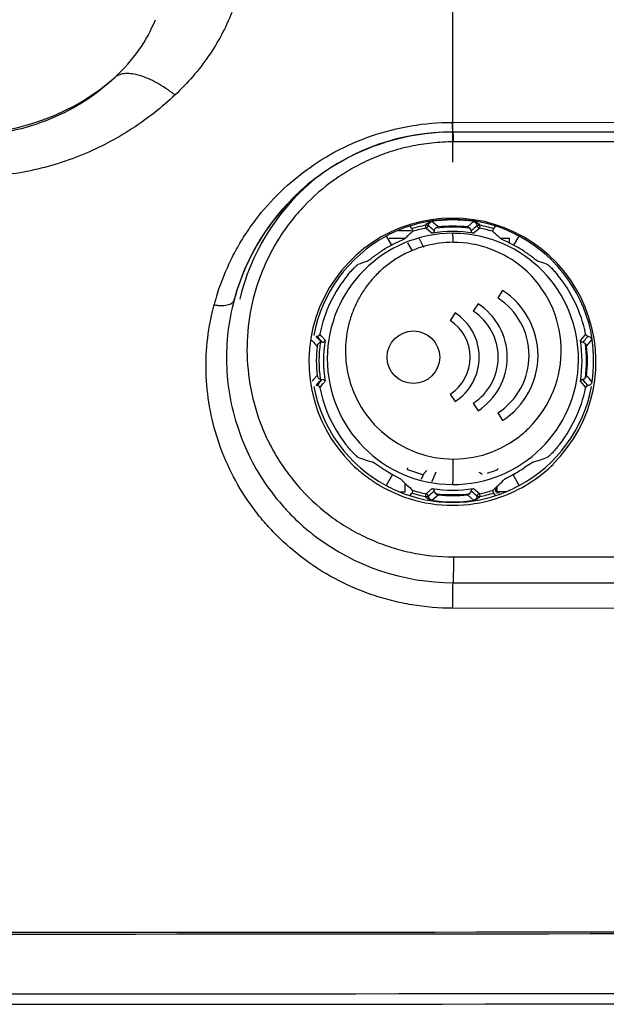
# Model space of a CAD drawing. Header units: inches. Extents: x 0 to 34, y 0 to 22.
# Tile 10 of 45: x 9.455 to 10.116, y 9.003 to 10.112. Entities that reach past the tile are written whole.
import ezdxf

# ---------------------------------------------------------------- set-up
doc = ezdxf.new("R2010")
doc.units = ezdxf.units.IN
doc.header["$LTSCALE"] = 1.87
doc.header["$MEASUREMENT"] = 0
doc.layers.get('0').update_dxf_attribs({"linetype": 'CONTINUOUS'})
doc.layers.add('DIMENSIONS', color=7, linetype='CONTINUOUS')
doc.styles.get("Standard").update_dxf_attribs({"font": 'txt', "width": 0.8})
doc.dimstyles.new('DIMSTYLE_1', dxfattribs={"dimtxt": 0.125, "dimasz": 0.18, "dimexe": 0.18, "dimexo": 0.0625, "dimgap": 0.09, "dimtad": 0, "dimtih": 1, "dimtoh": 1, "dimdec": 3, "dimzin": 4, "dimdsep": 46, "dimtxsty": 'STANDARD', "dimblk": '_FILLED', "dimblk1": '_FILLED', "dimblk2": '_FILLED', "dimcen": 0.09, "dimadec": 0, "dimazin": 0, "dimtp": 0.01, "dimtm": 0.01, "dimtfac": 1, "dimtdec": 3, "dimtofl": 0, "dimtmove": 0, "dimatfit": 3, "dimldrblk": '_FILLED', "dimfxl": 1, "dimtolj": 1, "dimtzin": 4, "dimarcsym": 0})

# ---------------------------------------------------------------- blocks, each defined once
blk = doc.blocks.new('_FILLED')
at = {"color": 0, "linetype": 'BYBLOCK'}
blk.add_solid([(0, 0), (-1, 0.1736), (-1, -0.1736)], dxfattribs=at)
blk = doc.blocks.new('*D9')
at = {"layer": 'DIMENSIONS', "color": 2, "linetype": 'CONTINUOUS'}
for p, q in [((7.7563, 9.0839), (7.7563, 11.9354)), ((9.9433, 9.9511), (9.9433, 11.9354)), ((7.7563, 11.8104), (8.1248, 11.8104)), ((9.9433, 11.8104), (9.5748, 11.8104))]:
    blk.add_line(p, q, dxfattribs=at)
at = {"layer": 'DIMENSIONS', "color": 2, "linetype": 'CONTINUOUS', "xscale": 0.18, "yscale": 0.18, "zscale": 0.18, "rotation": 180}
blk.add_blockref('_FILLED', (7.7563, 11.8104), dxfattribs=at)
at = {"layer": 'DIMENSIONS', "color": 2, "linetype": 'CONTINUOUS', "xscale": 0.18, "yscale": 0.18, "zscale": 0.18}
blk.add_blockref('_FILLED', (9.9433, 11.8104), dxfattribs=at)
at = {"layer": 'DIMENSIONS', "color": 2, "linetype": 'CONTINUOUS', "insert": (8.8498, 11.8729), "char_height": 0.125, "width": 1.325, "attachment_point": 2, "line_spacing_factor": 0.9}
blk.add_mtext('2.187{\\Ftxt.shx;\\W1.000000;\\H0.125000; }[55.55]', dxfattribs=at)

msp = doc.modelspace()

# ---------------------------------------------------------------- linework, layer by layer
at = {"color": 6, "linetype": 'CONTINUOUS'}
for p, q in [((9.9426, 9.9961), (10.9183, 9.9971)), ((9.9433, 9.985), (9.9433, 9.9854)), ((9.9198, 9.8843), (9.9188, 9.8843)), ((9.9268, 9.8783), (9.9198, 9.8843)), ((9.9667, 9.8843), (9.9598, 9.8783)), ((9.9678, 9.8843), (9.9667, 9.8843)), ((9.8969, 9.8769), (9.8955, 9.8792)), ((9.9132, 9.8771), (9.9128, 9.8802)), ((9.9132, 9.8771), (9.9201, 9.8712)), ((9.9665, 9.8712), (9.9734, 9.8771)), ((9.9738, 9.8802), (9.9734, 9.8771)), ((9.9911, 9.8792), (9.9897, 9.8769)), ((9.8684, 9.8678), (9.8743, 9.8576)), ((9.8705, 9.8692), (9.8687, 9.8682)), ((9.8718, 9.8658), (9.8896, 9.8658)), ((9.8802, 9.8607), (9.8896, 9.8653)), ((9.9055, 9.8654), (9.9102, 9.8555)), ((9.997, 9.8658), (10.0072, 9.8658)), ((9.997, 9.8653), (10.0064, 9.8607)), ((10.0072, 9.8596), (10.0072, 9.8658)), ((10.0123, 9.8577), (10.0181, 9.8678)), ((10.0161, 9.8692), (10.0179, 9.8682)), ((9.8925, 9.8603), (9.8976, 9.8515)), ((10.0064, 9.8607), (10.0148, 9.8563)), ((9.9995, 9.8067), (9.994, 9.7983)), ((9.9718, 9.7918), (9.9664, 9.7834)), ((9.9459, 9.7814), (9.9405, 9.773)), ((9.7843, 9.7509), (9.7864, 9.7485)), ((9.7955, 9.7553), (9.7935, 9.7576)), ((9.7995, 9.7506), (9.7955, 9.7553)), ((10.0891, 9.7529), (10.0871, 9.7506)), ((10.0911, 9.7553), (10.0891, 9.7529)), ((10.0918, 9.7506), (10.0898, 9.7483)), ((10.0931, 9.7576), (10.0911, 9.7553)), ((10.0942, 9.7439), (10.1002, 9.751)), ((9.7864, 9.7485), (9.7884, 9.7462)), ((9.7884, 9.7462), (9.7903, 9.744)), ((9.791, 9.7457), (9.7904, 9.7438)), ((9.7954, 9.7483), (9.794, 9.7481)), ((9.7864, 9.7063), (9.7848, 9.7045)), ((9.7904, 9.711), (9.7864, 9.7063)), ((9.794, 9.7067), (9.7954, 9.7066)), ((10.0962, 9.7086), (10.0942, 9.711)), ((10.0982, 9.7063), (10.0962, 9.7086)), ((10.1002, 9.7038), (10.0982, 9.7063)), ((9.7935, 9.6972), (9.7975, 9.7019)), ((9.7975, 9.7019), (9.7989, 9.7036)), ((10.0871, 9.7042), (10.0928, 9.6975)), ((10.0936, 9.6984), (10.0931, 9.6972)), ((10.0955, 9.6999), (10.0957, 9.6996)), ((9.9405, 9.69), (9.9459, 9.6816)), ((9.9664, 9.6796), (9.9718, 9.6712)), ((9.994, 9.6687), (9.9995, 9.6603)), ((9.8635, 9.6066), (9.8533, 9.6133)), ((10.0338, 9.6134), (10.0243, 9.6071)), ((9.8756, 9.5994), (9.8684, 9.5871)), ((9.8756, 9.5995), (9.8845, 9.5945)), ((9.9102, 9.5994), (9.9075, 9.5936)), ((10.0017, 9.5942), (10.0036, 9.5954)), ((10.0181, 9.5871), (10.0109, 9.5996)), ((9.8705, 9.5856), (9.8687, 9.5867)), ((9.8755, 9.5832), (9.8705, 9.5856)), ((9.9914, 9.5844), (9.9914, 9.5804)), ((9.9934, 9.578), (9.9934, 9.5861)), ((10.0179, 9.5867), (10.0111, 9.5832)), ((9.8955, 9.5756), (9.8969, 9.578)), ((9.9128, 9.5746), (9.9132, 9.5777)), ((9.9201, 9.5836), (9.9132, 9.5777)), ((9.9198, 9.5706), (9.9268, 9.5765)), ((9.9598, 9.5765), (9.9667, 9.5706)), ((9.9734, 9.5777), (9.9665, 9.5836)), ((9.9734, 9.5777), (9.9738, 9.5746)), ((9.9897, 9.578), (9.9911, 9.5756)), ((9.9914, 9.5804), (10.0043, 9.5804)), ((9.9954, 9.5801), (9.9954, 9.578)), ((9.9188, 9.5706), (9.9198, 9.5706)), ((9.9667, 9.5706), (9.9678, 9.5706)), ((10.345, 9.4484), (9.9434, 9.4487))]:
    msp.add_line(p, q, dxfattribs=at)
at = {"color": 7, "linetype": 'CONTINUOUS'}
for p, q in [((9.8823, 9.8744), (9.8969, 9.8744)), ((9.7913, 9.7529), (9.7893, 9.7552)), ((9.7908, 9.7545), (9.7899, 9.7552)), ((9.7925, 9.7529), (9.7906, 9.7552)), ((9.7925, 9.7529), (9.7908, 9.7545)), ((9.7954, 9.7483), (9.7913, 9.7529)), ((9.7944, 9.7506), (9.7925, 9.7529)), ((9.7944, 9.7506), (9.7925, 9.7529)), ((9.7964, 9.7482), (9.7944, 9.7506)), ((9.7959, 9.7483), (9.7944, 9.7506)), ((9.7893, 9.6996), (9.7933, 9.7043)), ((9.7899, 9.6996), (9.7925, 9.7019)), ((9.7913, 9.7019), (9.7903, 9.7003)), ((9.7906, 9.6996), (9.7925, 9.7019)), ((9.7925, 9.7019), (9.7944, 9.7043)), ((9.7925, 9.7019), (9.7944, 9.7043)), ((9.7933, 9.7043), (9.7949, 9.706)), ((9.7944, 9.7043), (9.7955, 9.7059)), ((9.7944, 9.7043), (9.7955, 9.7055)), ((9.8893, 9.5898), (9.8893, 9.5794)), ((9.8893, 9.5794), (9.8844, 9.5794))]:
    msp.add_line(p, q, dxfattribs=at)
at = {"color": 6, "linetype": 'CONTINUOUS'}
msp.add_circle((9.899, 9.7315), 0.0296, dxfattribs=at)
for centre, radius, start, end in [((9.3967, 10.2342), 0.2502, 270.0447, 311.6232), ((9.9435, 9.7302), 0.2552, 90.0531, 165.1157), ((9.9435, 9.7298), 0.2553, 90.0385, 144.786), ((9.9454, 9.7396), 0.2487, 130.5851, 166.6874), ((9.943, 9.7266), 0.1617, 314.5258, 225.5264), ((9.9433, 9.7274), 0.1594, 67.4938, 112.5062), ((9.9206, 9.8793), 0.005, 98.5755, 174.9248), ((9.9433, 9.7274), 0.1588, 81.1306, 98.8693), ((9.966, 9.8793), 0.005, 5.0747, 81.4253), ((9.944, 9.7294), 0.2559, 144.7967, 164.9789), ((9.9433, 9.7274), 0.1558, 101.2936, 107.2588), ((9.9433, 9.7274), 0.1527, 101.3619, 107.0951), ((9.9126, 9.88), 0.003, 281.3987, 354.7591), ((9.6295, 9.5374), 0.4462, 48.9551, 50.1081), ((9.9433, 9.7274), 0.1457, 80.8346, 99.1654), ((9.9272, 9.8734), 0.00483, 135.4175, 174.1022), ((9.9433, 9.7274), 0.1507, 82.5717, 97.4283), ((9.9433, 9.7274), 0.1518, 83.7726, 96.2274), ((9.9593, 9.8734), 0.00483, 5.8984, 83.7782), ((10.2406, 9.5568), 0.4208, 129.8575, 131.0801), ((9.974, 9.88), 0.003, 185.241, 258.6013), ((9.9433, 9.7274), 0.1527, 72.9049, 78.6381), ((9.9433, 9.7274), 0.1558, 72.7412, 78.7064), ((9.9433, 9.7274), 0.1591, 118.0718, 169.6052), ((9.9435, 9.7296), 0.1415, 90.098, 89.1904), ((9.9434, 9.7325), 0.1386, 89.2122, 90.0548), ((9.9433, 9.7274), 0.1591, 8.8534, 61.9282), ((9.9433, 9.7274), 0.1474, 119.0198, 122.9957), ((9.9734, 9.6727), 0.2098, 116.38, 118.9749), ((9.944, 9.7397), 0.1212, 49.4945, 90.0469), ((9.9433, 9.7274), 0.1474, 57.0043, 60.9802), ((9.9431, 9.7389), 0.1224, 314.6063, 49.4382), ((9.9433, 9.7274), 0.1528, 140.43, 168.6006), ((9.9433, 9.7274), 0.1528, 11.3994, 39.57), ((9.9523, 9.7335), 0.0871, 302.7919, 57.1626), ((9.9879, 9.7019), 0.3259, 161.8254, 164.1739), ((9.9523, 9.7335), 0.0771, 302.8391, 57.2163), ((9.933, 9.7315), 0.0717, 302.7948, 57.2027), ((9.9137, 9.7315), 0.0494, 302.8365, 57.1808), ((9.9138, 9.7315), 0.0594, 302.8306, 57.2087), ((9.9329, 9.7315), 0.0617, 302.8169, 57.2039), ((9.9433, 9.7274), 0.1457, 170.8346, 189.1654), ((9.9433, 9.7274), 0.1457, 350.8346, 9.1654), ((9.7464, 10.047), 0.4552, 319.3585, 320.1246), ((10.096, 9.7582), 0.003, 191.378, 264.9475), ((9.9433, 9.7274), 0.1587, 351.4595, 8.5405), ((9.9433, 9.7274), 0.1537, 173.8808, 186.1192), ((9.9433, 9.7274), 0.1507, 172.117, 187.883), ((9.9433, 9.7274), 0.1507, 352.5717, 7.4283), ((10.0892, 9.7433), 0.005, 6.2219, 45.4148), ((9.9433, 9.7274), 0.1518, 353.7726, 6.2274), ((9.7732, 9.4305), 0.42, 39.8831, 41.0827), ((10.0892, 9.7115), 0.005, 314.5853, 353.7781), ((9.9433, 9.7274), 0.1591, 190.3946, 241.9282), ((9.9433, 9.7274), 0.1528, 191.3994, 219.57), ((9.9448, 9.7388), 0.1223, 200.418, 217.867), ((9.9433, 9.7274), 0.1591, 298.0718, 349.5016), ((9.9433, 9.7274), 0.1528, 320.43, 348.6006), ((10.096, 9.6966), 0.003, 95.0608, 144.4966), ((9.9444, 9.7385), 0.1218, 217.8927, 222.7288), ((9.9442, 9.7382), 0.1214, 222.6839, 307.1789), ((9.9436, 9.7386), 0.1219, 307.1937, 314.5683), ((9.9437, 9.7272), 0.1627, 225.5443, 231.4464), ((9.9435, 9.7301), 0.1471, 237.045, 239.4562), ((9.9434, 9.73), 0.1471, 300.6049, 303.3344), ((9.943, 9.727), 0.1624, 304.7144, 314.5085), ((9.9435, 9.727), 0.1623, 231.4432, 235.7821), ((9.9963, 9.8198), 0.2513, 239.5106, 241.2955), ((9.9425, 9.7292), 0.1338, 247.9814, 256.0565), ((7.219, 10.8053), 2.9611, 335.8036, 336.0292), ((9.9441, 9.7291), 0.1337, 286.6135, 291.9468), ((9.943, 9.7263), 0.1615, 235.7825, 238.0024), ((9.9427, 9.7257), 0.1609, 238.0035, 239.7523), ((9.9433, 9.7267), 0.162, 239.7609, 252.4761), ((9.9432, 9.7268), 0.1621, 287.57, 300.4804), ((9.9437, 9.726), 0.1611, 300.4835, 302.2212), ((9.9434, 9.7264), 0.1616, 302.2223, 304.713), ((9.9391, 9.717), 0.1482, 244.5896, 247.4638), ((9.9433, 9.7274), 0.1594, 247.4938, 292.5062), ((9.9433, 9.7274), 0.1558, 252.7412, 258.7064), ((9.9433, 9.7274), 0.1527, 252.9049, 258.6381), ((9.9126, 9.5748), 0.003, 5.2404, 78.6011), ((9.636, 9.9098), 0.4362, 309.8787, 311.0581), ((9.9206, 9.5755), 0.005, 185.0747, 261.4253), ((9.9433, 9.7274), 0.1457, 260.8346, 279.1654), ((9.9272, 9.5814), 0.00483, 185.8984, 263.7782), ((9.9433, 9.7274), 0.1507, 262.5717, 277.4283), ((9.9433, 9.7274), 0.1518, 263.7726, 276.2274), ((9.9593, 9.5814), 0.00483, 276.2218, 354.1022), ((10.2571, 9.9174), 0.4462, 228.9551, 230.1081), ((9.966, 9.5755), 0.005, 278.5755, 354.9248), ((9.974, 9.5748), 0.003, 101.3987, 174.7591), ((9.9433, 9.7274), 0.1527, 281.3619, 287.0951), ((9.9433, 9.7274), 0.1558, 281.2936, 287.2588), ((9.9481, 9.7157), 0.1467, 292.5353, 293.8988), ((9.9485, 9.7148), 0.1457, 293.8689, 295.4137), ((9.9432, 9.7271), 0.1624, 252.5146, 287.5383), ((9.9433, 9.7274), 0.1588, 261.1306, 278.8693), ((9.9438, 9.7339), 0.2564, 232.7962, 269.9793), ((9.4464, 463.1084), 454.0247, 269.816023, 270.188085), ((9.4463, 467.7589), 458.6772, 269.813833, 270.186167), ((9.4463, 408.3303), 399.316, 269.777357, 270.222645), ((9.4463, 395.1926), 386.1901, 269.769669, 270.230333)]:
    msp.add_arc(centre, radius, start, end, dxfattribs=at)
at = {"color": 7, "linetype": 'CONTINUOUS'}
msp.add_arc((9.8177, 9.7749), 0.0344, 224.9579, 228.5367, dxfattribs=at)
at = {"color": 6, "linetype": 'CONTINUOUS'}
for centre, major_axis, start_param, end_param in [((10.0005, 9.7604), (0.1433, 0.0827), 1.765034, 1.837399), ((9.8861, 9.7604), (0.1433, -0.0827), 1.304194, 1.376559), ((9.887, 9.6949), (0.1411, 0.0815), 1.339118, 1.406512), ((9.9996, 9.6949), (0.1411, -0.0815), 1.73508, 1.802475), ((9.887, 9.7599), (0.1411, -0.0815), -1.406512, -1.296478), ((9.9996, 9.7599), (0.1411, 0.0815), -1.84221, -1.73508), ((10.0005, 9.6944), (0.1433, -0.0827), -1.880795, -1.765034), ((9.8861, 9.6944), (0.1433, 0.0827), -1.376559, -1.263354)]:
    msp.add_ellipse(centre, major_axis=major_axis, ratio=0.916887, start_param=start_param, end_param=end_param, dxfattribs=at)
for points, knots in [([(9.6944, 10.1199), (9.691, 10.1113), (9.6832, 10.0945), (9.6635, 10.0621), (9.6445, 10.0403), (9.6304, 10.027)], [0, 0, 0, 0, 0.242449, 0.489855, 1, 1, 1, 1]), ([(9.5629, 10.0472), (9.5728, 10.0563), (9.5906, 10.0763), (9.6035, 10.0997), (9.6083, 10.1118)], [0, 0, 0, 0, 0.510641, 1, 1, 1, 1]), ([(9.6304, 10.027), (9.627, 10.0296), (9.6203, 10.0344), (9.6102, 10.0406), (9.6004, 10.0454), (9.5911, 10.0489), (9.5826, 10.0509), (9.575, 10.0513), (9.5683, 10.0502), (9.5645, 10.0483), (9.5629, 10.0472)], [0, 0, 0, 0, 0.171443, 0.332196, 0.479597, 0.61217, 0.729224, 0.831202, 0.920085, 1, 1, 1, 1]), ([(9.398, 9.982), (9.4141, 9.982), (9.4457, 9.9851), (9.4904, 9.9988), (9.5299, 10.0197), (9.5527, 10.0376), (9.5629, 10.0472)], [0, 0, 0, 0, 0.265027, 0.522823, 0.768358, 1, 1, 1, 1]), ([(9.6304, 10.027), (9.6155, 10.013), (9.5826, 9.9871), (9.5262, 9.9575), (9.4637, 9.9386), (9.4198, 9.9343), (9.3978, 9.9343)], [0, 0, 0, 0, 0.23969, 0.487512, 0.741896, 1, 1, 1, 1]), ([(9.6783, 9.8035), (9.6826, 9.8166), (9.6903, 9.8358), (9.7034, 9.8602), (9.7185, 9.8837), (9.741, 9.9112), (9.7733, 9.94), (9.8103, 9.964), (9.8517, 9.9821), (9.8963, 9.9935), (9.9271, 9.9961), (9.9426, 9.9961)], [0, 0, 0, 0, 0.117945, 0.177299, 0.237017, 0.357809, 0.480978, 0.606804, 0.735529, 0.866981, 1, 1, 1, 1]), ([(9.9426, 9.996), (9.9426, 9.9953), (9.9427, 9.9938), (9.9427, 9.9918), (9.9428, 9.99), (9.9429, 9.9884), (9.943, 9.9873), (9.943, 9.9866), (9.9431, 9.9862), (9.9431, 9.9859), (9.9432, 9.9857), (9.9432, 9.9855), (9.9433, 9.9854), (9.9433, 9.9854)], [0, 0, 0, 0, 0.214029, 0.407994, 0.578303, 0.722063, 0.837401, 0.883863, 0.922619, 0.953589, 0.976721, 0.992047, 1, 1, 1, 1]), ([(9.9433, 9.9854), (10.0248, 9.9855), (10.3505, 9.9857), (10.6762, 9.9862), (10.9203, 9.9866)], [0, 0, 0, 0, 0.250419, 1, 1, 1, 1]), ([(10.9645, 9.9863), (10.8796, 9.9861), (10.5392, 9.9855), (10.1988, 9.9852), (9.9433, 9.985)], [0, 0, 0, 0, 0.249479, 1, 1, 1, 1]), ([(9.9433, 9.985), (9.9433, 9.985), (9.9434, 9.9849), (9.9434, 9.9848), (9.9434, 9.9845), (9.9435, 9.9842), (9.9435, 9.9837), (9.9436, 9.983), (9.9437, 9.9819), (9.9438, 9.9804), (9.9438, 9.9785), (9.9439, 9.9764), (9.944, 9.9749), (9.944, 9.9741)], [0, 0, 0, 0, 0.007868, 0.023147, 0.046262, 0.077238, 0.116023, 0.162532, 0.277986, 0.42188, 0.59231, 0.786248, 1, 1, 1, 1]), ([(9.944, 9.9741), (9.9359, 9.9741), (9.9196, 9.9732), (9.8957, 9.9694), (9.8724, 9.9632), (9.8502, 9.9547), (9.8293, 9.9441), (9.8035, 9.9277), (9.7805, 9.9078), (9.7611, 9.8852), (9.7441, 9.8613), (9.7274, 9.829), (9.7149, 9.7875), (9.7102, 9.7444), (9.7135, 9.7008), (9.7229, 9.6654), (9.7345, 9.6381), (9.7453, 9.6183), (9.7581, 9.5994), (9.7778, 9.5756), (9.8013, 9.5546), (9.8278, 9.5374), (9.8492, 9.5265), (9.8718, 9.5177), (9.9032, 9.5092), (9.9277, 9.5066), (9.944, 9.5066)], [0, 0, 0, 0, 0.033288, 0.066463, 0.099317, 0.131755, 0.163763, 0.195313, 0.257091, 0.287443, 0.317485, 0.37682, 0.435632, 0.494417, 0.553613, 0.613637, 0.644092, 0.674879, 0.70601, 0.737499, 0.801507, 0.834051, 0.866898, 0.899998, 0.933308, 1, 1, 1, 1]), ([(10.9666, 9.9756), (10.8815, 9.9754), (10.7113, 9.9751), (10.4558, 9.9747), (10.2, 9.9744), (10.0293, 9.9742), (9.944, 9.9741)], [0, 0, 0, 0, 0.249475, 0.499355, 0.749558, 1, 1, 1, 1]), ([(9.9188, 9.8843), (9.9182, 9.8842), (9.9171, 9.8838), (9.9155, 9.8829), (9.9142, 9.8818), (9.9132, 9.881), (9.9126, 9.8809)], [0, 0, 0, 0, 0.25017, 0.500514, 0.749979, 1, 1, 1, 1]), ([(9.9739, 9.8809), (9.9734, 9.881), (9.9724, 9.8818), (9.971, 9.8829), (9.9695, 9.8838), (9.9684, 9.8842), (9.9678, 9.8843)], [0, 0, 0, 0, 0.250022, 0.499486, 0.74983, 1, 1, 1, 1]), ([(9.8823, 9.8747), (9.88, 9.8737), (9.876, 9.872), (9.8722, 9.8701), (9.8705, 9.8692)], [0, 0, 0, 0, 0.575174, 1, 1, 1, 1]), ([(9.8969, 9.8767), (9.8972, 9.8763), (9.8975, 9.8757), (9.8978, 9.8749), (9.8981, 9.8744), (9.8983, 9.874), (9.8984, 9.8737), (9.8984, 9.8735), (9.8984, 9.8734), (9.8984, 9.8733)], [0, 0, 0, 0, 0.376363, 0.546808, 0.698025, 0.820954, 0.912432, 0.971613, 1, 1, 1, 1]), ([(9.9127, 9.8805), (9.913, 9.8805), (9.9134, 9.8805), (9.9141, 9.8805), (9.9146, 9.8805), (9.9149, 9.8804), (9.9152, 9.8804), (9.9154, 9.8803), (9.9155, 9.8801), (9.9156, 9.88), (9.9156, 9.8799), (9.9156, 9.8798), (9.9156, 9.8798), (9.9156, 9.8798)], [0, 0, 0, 0, 0.228405, 0.43927, 0.61313, 0.682589, 0.741122, 0.830998, 0.904136, 0.938078, 0.967509, 0.989255, 1, 1, 1, 1]), ([(9.9224, 9.8739), (9.9224, 9.8733), (9.9218, 9.872), (9.9206, 9.8714), (9.9201, 9.8712)], [0, 0, 0, 0, 0.546546, 1, 1, 1, 1]), ([(9.9238, 9.8768), (9.9242, 9.8772), (9.9251, 9.8779), (9.9263, 9.8782), (9.9268, 9.8783)], [0, 0, 0, 0, 0.500044, 1, 1, 1, 1]), ([(9.9665, 9.8712), (9.9659, 9.8714), (9.9648, 9.872), (9.9642, 9.8733), (9.9641, 9.8739)], [0, 0, 0, 0, 0.453454, 1, 1, 1, 1]), ([(9.971, 9.8798), (9.971, 9.8798), (9.971, 9.8798), (9.971, 9.8799), (9.971, 9.88), (9.9711, 9.8801), (9.9712, 9.8803), (9.9714, 9.8804), (9.9719, 9.8805), (9.9724, 9.8805), (9.9731, 9.8804), (9.9736, 9.8803), (9.9738, 9.8802)], [0, 0, 0, 0, 0.009725, 0.030291, 0.058764, 0.092189, 0.165049, 0.250851, 0.373691, 0.551022, 0.768888, 1, 1, 1, 1]), ([(9.9896, 9.8767), (9.9894, 9.8763), (9.9891, 9.8757), (9.9887, 9.8749), (9.9885, 9.8744), (9.9883, 9.874), (9.9882, 9.8737), (9.9881, 9.8735), (9.9881, 9.8734), (9.9882, 9.8733)], [0, 0, 0, 0, 0.376351, 0.5468, 0.698024, 0.820954, 0.912431, 0.971612, 1, 1, 1, 1]), ([(10.0043, 9.8747), (10.0066, 9.8737), (10.0106, 9.872), (10.0144, 9.87), (10.0161, 9.8692)], [0, 0, 0, 0, 0.575524, 1, 1, 1, 1]), ([(9.9439, 9.861), (9.9439, 9.8617), (9.9438, 9.863), (9.9438, 9.865), (9.9437, 9.8667), (9.9436, 9.8681), (9.9436, 9.8693), (9.9435, 9.8701), (9.9434, 9.8706), (9.9434, 9.8708), (9.9433, 9.871), (9.9433, 9.8711), (9.9433, 9.8711)], [0, 0, 0, 0, 0.209473, 0.40056, 0.569463, 0.713105, 0.829465, 0.916692, 0.948988, 0.973623, 0.990564, 1, 1, 1, 1]), ([(9.9439, 9.861), (9.9334, 9.861), (9.9176, 9.8589), (9.8979, 9.8522), (9.8841, 9.8454), (9.8714, 9.8372), (9.86, 9.8275), (9.8501, 9.8168), (9.8416, 9.8051), (9.8346, 9.7926), (9.8291, 9.7794), (9.8252, 9.7658), (9.8222, 9.7473), (9.8223, 9.7235), (9.8269, 9.705), (9.8302, 9.6961)], [0, 0, 0, 0, 0.134303, 0.200606, 0.265927, 0.330215, 0.393489, 0.455863, 0.517402, 0.578277, 0.638672, 0.698741, 0.758666, 0.878612, 1, 1, 1, 1]), ([(9.8467, 9.8395), (9.8467, 9.8396), (9.8469, 9.8397), (9.8473, 9.8399), (9.8478, 9.8402), (9.8487, 9.8409), (9.85, 9.8419), (9.852, 9.8434), (9.8544, 9.8451), (9.8571, 9.847), (9.86, 9.849), (9.862, 9.8504), (9.863, 9.851)], [0, 0, 0, 0, 0.012424, 0.033389, 0.062679, 0.100003, 0.197494, 0.322546, 0.470714, 0.637347, 0.816197, 1, 1, 1, 1]), ([(10.0235, 9.851), (10.0246, 9.8504), (10.0266, 9.849), (10.0295, 9.847), (10.0322, 9.8451), (10.0345, 9.8434), (10.0365, 9.8419), (10.0379, 9.8409), (10.0388, 9.8402), (10.0393, 9.8399), (10.0396, 9.8397), (10.0398, 9.8396), (10.0399, 9.8395)], [0, 0, 0, 0, 0.183804, 0.362657, 0.529293, 0.677462, 0.802511, 0.900001, 0.937323, 0.966612, 0.987576, 1, 1, 1, 1]), ([(9.8255, 9.8247), (9.8267, 9.8262), (9.8285, 9.8282), (9.8309, 9.8308), (9.8325, 9.8324), (9.8339, 9.8338), (9.8349, 9.8347), (9.8355, 9.8353), (9.8359, 9.8356), (9.8361, 9.8358), (9.8363, 9.8358), (9.8363, 9.8359)], [0, 0, 0, 0, 0.35858, 0.52488, 0.673966, 0.800501, 0.899316, 0.937074, 0.966629, 0.987681, 1, 1, 1, 1]), ([(10.0502, 9.8359), (10.0503, 9.8358), (10.0504, 9.8358), (10.0507, 9.8356), (10.0511, 9.8353), (10.0517, 9.8347), (10.0527, 9.8338), (10.0541, 9.8324), (10.0557, 9.8308), (10.0581, 9.8282), (10.0599, 9.8262), (10.0611, 9.8247)], [0, 0, 0, 0, 0.012319, 0.033374, 0.062931, 0.100691, 0.199508, 0.326045, 0.475131, 0.641426, 1, 1, 1, 1]), ([(9.6744, 9.7907), (9.6757, 9.7904), (9.6783, 9.79), (9.6822, 9.7897), (9.6858, 9.7898), (9.6891, 9.7903), (9.692, 9.7911), (9.6943, 9.7923), (9.696, 9.7939), (9.6967, 9.7951), (9.6969, 9.7958)], [0, 0, 0, 0, 0.164039, 0.322567, 0.470869, 0.605499, 0.724916, 0.828799, 0.919027, 1, 1, 1, 1]), ([(9.6969, 9.7958), (9.6938, 9.7842), (9.6892, 9.7605), (9.6876, 9.7242), (9.6912, 9.6879), (9.7002, 9.6521), (9.7145, 9.6174), (9.7308, 9.5903), (9.7463, 9.5701), (9.7592, 9.5556), (9.7733, 9.542), (9.7835, 9.5337), (9.7887, 9.5297)], [0, 0, 0, 0, 0.120555, 0.24162, 0.363494, 0.486681, 0.61169, 0.738784, 0.803232, 0.868246, 0.933836, 1, 1, 1, 1]), ([(9.7724, 9.5067), (9.7613, 9.5152), (9.7457, 9.5292), (9.7272, 9.5499), (9.7107, 9.5716), (9.6933, 9.6005), (9.678, 9.6375), (9.6684, 9.6757), (9.6645, 9.7145), (9.6664, 9.7531), (9.6712, 9.7784), (9.6744, 9.7908)], [0, 0, 0, 0, 0.131659, 0.196695, 0.261169, 0.388317, 0.513395, 0.636659, 0.75852, 0.879505, 1, 1, 1, 1]), ([(9.7899, 9.7552), (9.7903, 9.7552), (9.7911, 9.7552), (9.7923, 9.7556), (9.7931, 9.7565), (9.7934, 9.7572), (9.7935, 9.7576)], [0, 0, 0, 0, 0.250059, 0.499883, 0.749942, 1, 1, 1, 1]), ([(9.7995, 9.7506), (9.7994, 9.7503), (9.7992, 9.7497), (9.7985, 9.749), (9.7976, 9.7484), (9.7968, 9.7482), (9.7964, 9.7482)], [0, 0, 0, 0, 0.215917, 0.446761, 0.702292, 1, 1, 1, 1]), ([(10.0898, 9.7483), (10.0891, 9.7483), (10.0879, 9.7489), (10.0872, 9.7501), (10.0871, 9.7506)], [0, 0, 0, 0, 0.546524, 1, 1, 1, 1]), ([(10.0957, 9.7552), (10.0965, 9.7552), (10.0979, 9.7547), (10.099, 9.7536), (10.0995, 9.753)], [0, 0, 0, 0, 0.499915, 1, 1, 1, 1]), ([(9.794, 9.7481), (9.7934, 9.7479), (9.7922, 9.7473), (9.7913, 9.7462), (9.791, 9.7457)], [0, 0, 0, 0, 0.499949, 1, 1, 1, 1]), ([(10.0898, 9.7483), (10.0903, 9.7482), (10.0914, 9.7479), (10.0923, 9.7473), (10.0927, 9.7469)], [0, 0, 0, 0, 0.483081, 1, 1, 1, 1]), ([(9.7904, 9.711), (9.7905, 9.7101), (9.7913, 9.7081), (9.7931, 9.707), (9.794, 9.7067)], [0, 0, 0, 0, 0.499993, 1, 1, 1, 1]), ([(9.7964, 9.7066), (9.7968, 9.7066), (9.7976, 9.7064), (9.7985, 9.7059), (9.7992, 9.7051), (9.7994, 9.7045), (9.7995, 9.7042)], [0, 0, 0, 0, 0.297707, 0.553239, 0.784083, 1, 1, 1, 1]), ([(10.0871, 9.7042), (10.0872, 9.7048), (10.0879, 9.7059), (10.0891, 9.7065), (10.0898, 9.7066)], [0, 0, 0, 0, 0.453477, 1, 1, 1, 1]), ([(10.0927, 9.7079), (10.0923, 9.7075), (10.0914, 9.7069), (10.0903, 9.7066), (10.0898, 9.7066)], [0, 0, 0, 0, 0.516938, 1, 1, 1, 1]), ([(9.7935, 9.6972), (9.7934, 9.6976), (9.7931, 9.6984), (9.7923, 9.6992), (9.7911, 9.6997), (9.7903, 9.6996), (9.7899, 9.6996)], [0, 0, 0, 0, 0.250059, 0.500117, 0.749933, 1, 1, 1, 1]), ([(10.1002, 9.7038), (10.1002, 9.7033), (10.0998, 9.7022), (10.0988, 9.7009), (10.0974, 9.6999), (10.0963, 9.6997), (10.0957, 9.6996)], [0, 0, 0, 0, 0.249781, 0.499977, 0.750232, 1, 1, 1, 1]), ([(9.8363, 9.619), (9.8363, 9.619), (9.8361, 9.6191), (9.8359, 9.6193), (9.8355, 9.6196), (9.8349, 9.6201), (9.8339, 9.6211), (9.8325, 9.6224), (9.8309, 9.624), (9.8285, 9.6266), (9.8267, 9.6286), (9.8255, 9.6301)], [0, 0, 0, 0, 0.012319, 0.033374, 0.062931, 0.100691, 0.199508, 0.326045, 0.475131, 0.641426, 1, 1, 1, 1]), ([(10.0611, 9.6301), (10.0599, 9.6286), (10.0581, 9.6266), (10.0557, 9.624), (10.0541, 9.6224), (10.0527, 9.6211), (10.0517, 9.6201), (10.0511, 9.6196), (10.0507, 9.6193), (10.0504, 9.6191), (10.0503, 9.619), (10.0502, 9.619)], [0, 0, 0, 0, 0.35858, 0.52488, 0.673966, 0.800501, 0.899316, 0.937074, 0.966629, 0.987681, 1, 1, 1, 1]), ([(9.8923, 9.6069), (9.8923, 9.6067), (9.8922, 9.6063), (9.8921, 9.6057), (9.8921, 9.6053), (9.8923, 9.6052)], [0, 0, 0, 0, 0.397073, 0.690453, 1, 1, 1, 1]), ([(9.9433, 9.5882), (9.9433, 9.5882), (9.9433, 9.5883), (9.9434, 9.5884), (9.9434, 9.5887), (9.9435, 9.5891), (9.9435, 9.5899), (9.9436, 9.591), (9.9437, 9.5924), (9.9437, 9.594), (9.9438, 9.5958), (9.9438, 9.5986), (9.9439, 9.6024), (9.9439, 9.6072), (9.9439, 9.612), (9.9439, 9.6153), (9.9439, 9.6168)], [0, 0, 0, 0, 0.003165, 0.008867, 0.017154, 0.028004, 0.057249, 0.096277, 0.144595, 0.201352, 0.265637, 0.336534, 0.493932, 0.664116, 0.836813, 1, 1, 1, 1]), ([(9.9141, 9.6038), (9.9137, 9.6035), (9.9122, 9.6022), (9.911, 9.6007), (9.9102, 9.5994)], [0, 0, 0, 0, 0.25095, 1, 1, 1, 1]), ([(9.9728, 9.6022), (9.9735, 9.6019), (9.9749, 9.6011), (9.9759, 9.6), (9.9763, 9.5994)], [0, 0, 0, 0, 0.516427, 1, 1, 1, 1]), ([(9.9941, 9.6051), (9.9942, 9.6052), (9.9943, 9.6055), (9.9943, 9.6058), (9.9943, 9.6061), (9.9942, 9.6062)], [0, 0, 0, 0, 0.335523, 0.620663, 1, 1, 1, 1]), ([(10.0036, 9.5954), (10.0045, 9.5958), (10.0066, 9.5969), (10.0116, 9.5995), (10.0155, 9.6018), (10.0183, 9.6034)], [0, 0, 0, 0, 0.180827, 0.423581, 1, 1, 1, 1]), ([(9.8984, 9.5815), (9.8984, 9.5815), (9.8984, 9.5813), (9.8984, 9.5811), (9.8983, 9.5808), (9.8981, 9.5804), (9.8978, 9.5799), (9.8975, 9.5791), (9.8972, 9.5785), (9.8969, 9.5781)], [0, 0, 0, 0, 0.028388, 0.087569, 0.179047, 0.301978, 0.453197, 0.62364, 1, 1, 1, 1]), ([(9.9126, 9.5739), (9.9132, 9.5738), (9.9142, 9.5731), (9.9155, 9.5719), (9.9171, 9.571), (9.9182, 9.5706), (9.9188, 9.5706)], [0, 0, 0, 0, 0.250022, 0.499486, 0.74983, 1, 1, 1, 1]), ([(9.9156, 9.5751), (9.9156, 9.5751), (9.9156, 9.575), (9.9156, 9.575), (9.9156, 9.5749), (9.9155, 9.5747), (9.9154, 9.5745), (9.9152, 9.5744), (9.9149, 9.5744), (9.9146, 9.5744), (9.9141, 9.5743), (9.9134, 9.5743), (9.913, 9.5743), (9.9127, 9.5743)], [0, 0, 0, 0, 0.010716, 0.032458, 0.061907, 0.095884, 0.169114, 0.259006, 0.317557, 0.387026, 0.560842, 0.771643, 1, 1, 1, 1]), ([(9.9201, 9.5836), (9.9206, 9.5835), (9.9218, 9.5828), (9.9224, 9.5816), (9.9224, 9.5809)], [0, 0, 0, 0, 0.453502, 1, 1, 1, 1]), ([(9.9641, 9.5809), (9.9642, 9.5816), (9.9648, 9.5828), (9.9659, 9.5835), (9.9665, 9.5836)], [0, 0, 0, 0, 0.546546, 1, 1, 1, 1]), ([(9.9678, 9.5706), (9.9684, 9.5706), (9.9695, 9.571), (9.971, 9.5719), (9.9724, 9.5731), (9.9734, 9.5738), (9.9739, 9.5739)], [0, 0, 0, 0, 0.25017, 0.500514, 0.749979, 1, 1, 1, 1]), ([(9.9738, 9.5746), (9.9736, 9.5746), (9.9731, 9.5744), (9.9724, 9.5743), (9.9719, 9.5743), (9.9714, 9.5744), (9.9712, 9.5745), (9.9711, 9.5747), (9.971, 9.5749), (9.971, 9.575), (9.971, 9.575), (9.971, 9.5751), (9.971, 9.5751)], [0, 0, 0, 0, 0.230977, 0.448693, 0.626068, 0.749139, 0.835181, 0.908018, 0.941385, 0.969795, 0.990307, 1, 1, 1, 1]), ([(9.9882, 9.5815), (9.9881, 9.5815), (9.9881, 9.5813), (9.9882, 9.5811), (9.9883, 9.5808), (9.9885, 9.5804), (9.9887, 9.5799), (9.9891, 9.5791), (9.9894, 9.5785), (9.9896, 9.5781)], [0, 0, 0, 0, 0.028387, 0.087568, 0.179045, 0.301974, 0.453195, 0.623644, 1, 1, 1, 1]), ([(9.9434, 9.4487), (9.9279, 9.4487), (9.9047, 9.4507), (9.8744, 9.457), (9.845, 9.4657), (9.8099, 9.481), (9.7843, 9.4975), (9.7724, 9.5067)], [0, 0, 0, 0, 0.252326, 0.378544, 0.504309, 0.753772, 1, 1, 1, 1]), ([(9.944, 9.5066), (9.944, 9.5012), (9.9441, 9.4933), (9.9439, 9.4836), (9.9438, 9.4793), (9.9437, 9.4775)], [0, 0, 0, 0, 0.558142, 0.810438, 1, 1, 1, 1]), ([(9.944, 9.5066), (10.1131, 9.5065), (10.4511, 9.5063), (10.789, 9.5058), (10.9578, 9.5055)], [0, 0, 0, 0, 0.500529, 1, 1, 1, 1]), ([(9.9434, 9.4487), (9.9433, 9.4541), (9.9433, 9.4618), (9.9434, 9.4715), (9.9436, 9.4757), (9.9437, 9.4775)], [0, 0, 0, 0, 0.559016, 0.810783, 1, 1, 1, 1]), ([(9.9437, 9.4775), (10.0242, 9.4775), (10.346, 9.4773), (10.6677, 9.4769), (10.9089, 9.4765)], [0, 0, 0, 0, 0.250336, 1, 1, 1, 1])]:
    msp.add_open_spline(points, degree=3, knots=knots, dxfattribs=at)
at = {"color": 7, "linetype": 'CONTINUOUS'}
for points, knots in [([(9.7899, 9.7552), (9.7903, 9.7544), (9.7913, 9.7527), (9.7926, 9.7513), (9.7933, 9.7506)], [0, 0, 0, 0, 0.46573, 1, 1, 1, 1]), ([(9.7959, 9.7066), (9.795, 9.7058), (9.7934, 9.7044), (9.7919, 9.7028), (9.7913, 9.7019)], [0, 0, 0, 0, 0.527627, 1, 1, 1, 1])]:
    msp.add_open_spline(points, degree=3, knots=knots, dxfattribs=at)
at = {"color": 6, "linetype": 'CONTINUOUS'}
msp.add_open_spline([(10.0995, 9.753), (10.0999, 9.7524), (10.1001, 9.7517), (10.1002, 9.751)], degree=3, dxfattribs=at)

# ---------------------------------------------------------------- dimensions: what is measured, and where the dimension line sits
at = {"layer": 'DIMENSIONS', "color": 2, "linetype": 'CONTINUOUS'}
dim = msp.add_linear_dim(base=(7.7563, 11.8104), p1=(9.9433, 9.9511), p2=(7.7563, 9.0839), angle=180, dimstyle='DIMSTYLE_1', dxfattribs=at)
dim.commit()
dim.dimension.update_dxf_attribs({"geometry": '*D9', "text_midpoint": (8.6998, 11.8104), "dimtype": 160})

doc.saveas('drawing.dxf')
